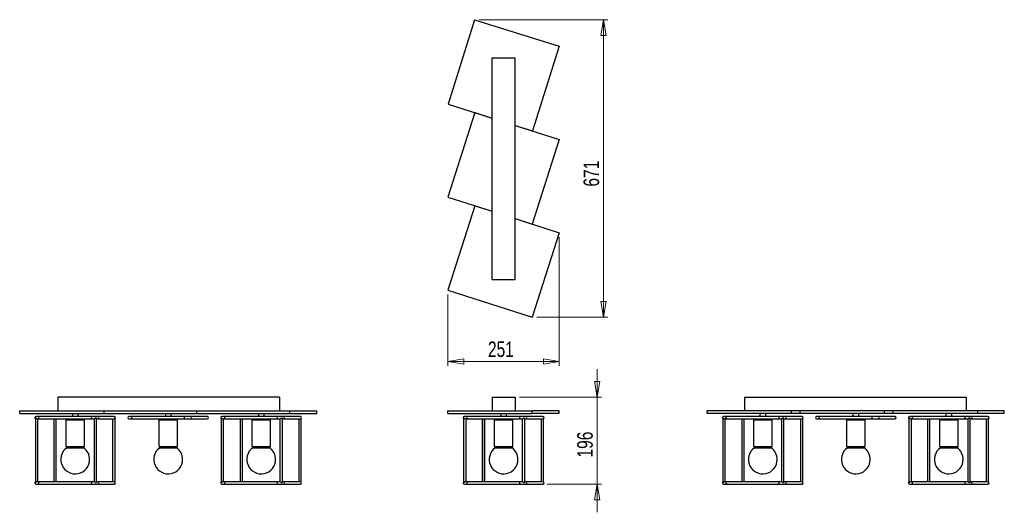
# Model space of a CAD drawing. Header units: millimetres. Extents: x 30 to 252, y 90 to 201.
import ezdxf

# ---------------------------------------------------------------- set-up
doc = ezdxf.new("R2010")
doc.units = ezdxf.units.MM
doc.styles.add('SLDTEXTSTYLE0', font='TXT', dxfattribs={"width": 0.75})
doc.dimstyles.new('SLDDIMSTYLE0', dxfattribs={"dimtxt": 3.5, "dimasz": 3.556, "dimexe": 0, "dimexo": 0.0625, "dimgap": 0.875, "dimtad": 1, "dimdec": 0, "dimlfac": 10, "dimrnd": 1e-09, "dimzin": 12, "dimdsep": 46, "dimtxsty": 'SLDTEXTSTYLE0', "dimblk1": 'CLOSED', "dimblk2": 'CLOSED', "dimsah": 1, "dimcen": 0.09, "dimadec": 0, "dimazin": 3, "dimtfac": 1, "dimtdec": 0, "dimtmove": 0, "dimatfit": 0, "dimldrblk": 'CLOSED', "dimfxl": 0, "dimfrac": 2, "dimtolj": 1, "dimtzin": 12, "dimarcsym": 0})
doc.dimstyles.new('SLDDIMSTYLE1', dxfattribs={"dimtxt": 3.5, "dimasz": 3.556, "dimexe": 0, "dimexo": 0.0625, "dimgap": 0.875, "dimtad": 1, "dimdec": 0, "dimlfac": 10, "dimrnd": 1e-09, "dimzin": 12, "dimdsep": 46, "dimtxsty": 'SLDTEXTSTYLE0', "dimblk1": 'CLOSED', "dimblk2": 'CLOSED', "dimsah": 1, "dimcen": 0.09, "dimadec": 0, "dimazin": 3, "dimtfac": 1, "dimtdec": 0, "dimtofl": 0, "dimtmove": 0, "dimatfit": 3, "dimldrblk": 'CLOSED', "dimfxl": 0, "dimfrac": 2, "dimtolj": 1, "dimtzin": 12, "dimarcsym": 0})

# ---------------------------------------------------------------- blocks, each defined once
blk = doc.blocks.new('_Closed')
at = {"color": 0, "linetype": 'ByBlock', "lineweight": -2}
for p, q in [((-1, 0.166667), (0, 0)), ((-1, 0.166667), (-1, -0.166667)), ((0, 0), (-1, -0.166667)), ((0, 0), (-1, 0))]:
    blk.add_line(p, q, dxfattribs=at)
blk = doc.blocks.new('_D')
at = {"color": 7, "linetype": 'Continuous', "lineweight": 0}
for p, q in [((160.16, 115.52), (160.16, 121.87)), ((142.63, 115.52), (161.16, 115.52)), ((160.16, 115.52), (160.16, 95.91)), ((148.84, 95.91), (161.16, 95.91)), ((160.16, 95.91), (160.16, 89.56))]:
    blk.add_line(p, q, dxfattribs=at)
at = {"color": 7, "linetype": 'Continuous', "lineweight": 18, "xscale": 3.556, "yscale": 3.556}
for p, rotation in [((160.16, 115.52, 0.03), 270.0000000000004), ((160.16, 95.91, 0.03), 90.0000000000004)]:
    blk.add_blockref('_Closed', p, dxfattribs=dict(at, rotation=rotation))
at = {"color": 7, "linetype": 'Continuous', "lineweight": 18, "insert": (155.65, 101.91), "char_height": 3.5, "attachment_point": 1, "rotation": 90, "style": 'SLDTEXTSTYLE0'}
blk.add_mtext('196', dxfattribs=at)
blk = doc.blocks.new('_D_1')
at = {"color": 7, "linetype": 'Continuous', "lineweight": 0}
for p, q in [((133.48, 200.69), (162.6, 200.69)), ((161.6, 200.69), (161.6, 133.58)), ((146.5, 133.58), (162.6, 133.58))]:
    blk.add_line(p, q, dxfattribs=at)
at = {"color": 7, "linetype": 'Continuous', "lineweight": 18, "xscale": 3.556, "yscale": 3.556}
for p, rotation in [((161.6, 200.69, 6.7), 90.0000000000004), ((161.6, 133.58, 6.7), 270.0000000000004)]:
    blk.add_blockref('_Closed', p, dxfattribs=dict(at, rotation=rotation))
at = {"color": 7, "linetype": 'Continuous', "lineweight": 18, "insert": (157.09, 163.03), "char_height": 3.5, "attachment_point": 1, "rotation": 90, "style": 'SLDTEXTSTYLE0'}
blk.add_mtext('671', dxfattribs=at)
blk = doc.blocks.new('_D_2')
at = {"color": 7, "linetype": 'Continuous', "lineweight": 0}
for p, q in [((151.6, 151.63), (151.6, 122.58)), ((126.46, 138.68), (126.46, 122.58)), ((126.46, 123.58), (151.6, 123.58))]:
    blk.add_line(p, q, dxfattribs=at)
at = {"color": 7, "linetype": 'Continuous', "lineweight": 18, "xscale": 3.556, "yscale": 3.556, "rotation": 180.0000000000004}
blk.add_blockref('_Closed', (126.46, 123.58, 6.7), dxfattribs=at)
at = {"color": 7, "linetype": 'Continuous', "lineweight": 18, "xscale": 3.556, "yscale": 3.556}
blk.add_blockref('_Closed', (151.6, 123.58, 6.7), dxfattribs=at)
at = {"color": 7, "linetype": 'Continuous', "lineweight": 18, "insert": (135.49, 128.1), "char_height": 3.5, "attachment_point": 1, "style": 'SLDTEXTSTYLE0'}
blk.add_mtext('251', dxfattribs=at)

msp = doc.modelspace()

# ---------------------------------------------------------------- linework, layer by layer
at = {"color": 7, "linetype": 'Continuous', "lineweight": 25}
for p, q in [((132.48, 200.69), (126.5, 181.6)), ((132.48, 200.69), (151.56, 194.71)), ((151.56, 194.71), (145.58, 175.62)), ((136.43, 192.06), (141.63, 192.06)), ((136.43, 142.06), (136.43, 192.06)), ((141.63, 142.06), (141.63, 192.06)), ((126.5, 181.6), (136.43, 178.49)), ((132.55, 179.73), (126.46, 160.68)), ((132.55, 179.73), (136.43, 178.49)), ((141.63, 176.86), (145.58, 175.62)), ((141.63, 176.82), (151.6, 173.63)), ((151.6, 173.63), (145.51, 154.59)), ((126.46, 160.68), (136.43, 157.49)), ((132.56, 158.73), (126.46, 139.68)), ((132.56, 158.73), (136.43, 157.49)), ((141.63, 155.83), (145.51, 154.59)), ((141.63, 155.82), (151.6, 152.63)), ((151.6, 152.63), (145.5, 133.58)), ((136.43, 142.06), (141.63, 142.06)), ((126.46, 139.68), (145.5, 133.58)), ((38.4, 115.52), (38.4, 112.42)), ((88.4, 115.52), (38.4, 115.52)), ((88.4, 115.52), (88.4, 112.42)), ((136.43, 115.52), (136.43, 112.42)), ((136.43, 115.52), (141.63, 115.52)), ((141.63, 115.52), (141.63, 112.42)), ((193.46, 115.52), (193.46, 112.42)), ((193.46, 115.52), (243.46, 115.52)), ((243.46, 115.52), (243.46, 112.42)), ((29.76, 111.88), (29.76, 112.42)), ((29.76, 112.42), (48.85, 112.42)), ((29.76, 111.88), (48.85, 111.88)), ((41.65, 111.88), (41.65, 111.15)), ((42.95, 111.15), (42.95, 111.88)), ((48.85, 111.88), (48.85, 112.42)), ((48.85, 112.42), (50.74, 112.42)), ((48.85, 111.88), (50.74, 111.88)), ((50.74, 112.42), (69.77, 112.42)), ((50.74, 111.88), (69.77, 111.88)), ((62.65, 111.88), (62.65, 111.15)), ((63.95, 111.15), (63.95, 111.88)), ((69.77, 111.88), (69.77, 112.42)), ((69.77, 112.42), (71.72, 112.42)), ((69.77, 111.88), (71.72, 111.88)), ((71.72, 112.42), (90.77, 112.42)), ((71.72, 111.88), (90.77, 111.88)), ((83.65, 111.88), (83.65, 111.15)), ((84.95, 111.15), (84.95, 111.88)), ((90.77, 111.88), (90.77, 112.42)), ((90.77, 112.42), (96.87, 112.42)), ((90.77, 111.88), (96.87, 111.88)), ((96.87, 111.88), (96.87, 112.42)), ((126.46, 111.88), (126.46, 112.42)), ((126.46, 112.42), (145.5, 112.42)), ((126.46, 111.88), (145.5, 111.88)), ((138.38, 111.88), (138.38, 111.15)), ((139.68, 111.15), (139.68, 111.88)), ((145.5, 111.88), (145.5, 112.42)), ((151.6, 112.42), (145.5, 112.42)), ((151.6, 111.88), (145.5, 111.88)), ((151.6, 111.88), (151.6, 112.42)), ((184.99, 111.88), (184.99, 112.42)), ((204.04, 112.42), (184.99, 112.42)), ((204.04, 111.88), (184.99, 111.88)), ((196.91, 111.88), (196.91, 111.15)), ((198.21, 111.15), (198.21, 111.88)), ((204.04, 111.88), (204.04, 112.42)), ((205.99, 112.42), (204.04, 112.42)), ((205.99, 111.88), (204.04, 111.88)), ((205.99, 111.88), (205.99, 112.42)), ((225.04, 112.42), (205.99, 112.42)), ((225.04, 111.88), (205.99, 111.88)), ((217.91, 111.88), (217.91, 111.15)), ((219.21, 111.15), (219.21, 111.88)), ((225.04, 111.88), (225.04, 112.42)), ((227.03, 112.42), (225.04, 112.42)), ((227.03, 111.88), (225.04, 111.88)), ((227.03, 111.88), (227.03, 112.42)), ((246.11, 112.42), (227.03, 112.42)), ((246.11, 111.88), (227.03, 111.88)), ((238.91, 111.88), (238.91, 111.15)), ((240.21, 111.15), (240.21, 111.88)), ((246.11, 111.88), (246.11, 112.42)), ((252.09, 112.42), (246.11, 112.42)), ((252.09, 111.88), (246.11, 111.88)), ((252.09, 111.88), (252.09, 112.42)), ((33.31, 110.77), (33.31, 96.29)), ((34.16, 111.15), (33.46, 111.15)), ((33.73, 110.61), (34.16, 110.61)), ((33.85, 96.45), (33.85, 110.61)), ((46.09, 111.15), (34.16, 111.15)), ((34.16, 110.61), (46.09, 110.61)), ((37.47, 110.61), (37.47, 96.45)), ((38.01, 96.45), (38.01, 110.61)), ((40.17, 110.38), (40.17, 104.38)), ((44.42, 104.38), (44.42, 110.38)), ((47.35, 111.15), (46.09, 111.15)), ((46.09, 110.61), (46.6, 110.61)), ((46.58, 110.61), (46.58, 96.45)), ((47.12, 96.41), (47.12, 110.66)), ((47.12, 110.61), (47.35, 110.61)), ((51.08, 111.15), (47.35, 111.15)), ((47.35, 110.61), (51.08, 110.61)), ((50.75, 110.61), (50.75, 96.45)), ((51.13, 111.15), (51.08, 111.15)), ((51.08, 110.61), (51.13, 110.61)), ((51.29, 96.4), (51.29, 110.66)), ((55.13, 111.15), (54.44, 111.15)), ((54.44, 110.61), (55.13, 110.61)), ((67.04, 111.15), (55.13, 111.15)), ((55.13, 110.61), (67.04, 110.61)), ((61.17, 110.38), (61.17, 104.38)), ((65.42, 104.38), (65.42, 110.38)), ((68.3, 111.15), (67.04, 111.15)), ((67.04, 110.61), (68.3, 110.61)), ((72.11, 111.15), (68.3, 111.15)), ((68.3, 110.61), (72.11, 110.61)), ((72.15, 111.15), (72.11, 111.15)), ((72.11, 110.61), (72.15, 110.61)), ((75.28, 110.77), (75.28, 96.29)), ((76.13, 111.15), (75.44, 111.15)), ((75.7, 110.61), (76.13, 110.61)), ((75.82, 96.45), (75.82, 110.61)), ((88.04, 111.15), (76.13, 111.15)), ((76.13, 110.61), (88.04, 110.61)), ((79.52, 110.61), (79.52, 96.45)), ((80.06, 96.45), (80.06, 110.61)), ((82.17, 110.38), (82.17, 104.38)), ((86.42, 104.38), (86.42, 110.38)), ((89.3, 111.15), (88.04, 111.15)), ((88.04, 110.61), (88.54, 110.61)), ((88.53, 110.61), (88.53, 96.45)), ((89.07, 96.41), (89.07, 110.66)), ((89.07, 110.61), (89.3, 110.61)), ((93.11, 111.15), (89.3, 111.15)), ((89.3, 110.61), (93.11, 110.61)), ((92.77, 110.61), (92.77, 96.45)), ((93.15, 111.15), (93.11, 111.15)), ((93.11, 110.61), (93.15, 110.61)), ((93.31, 96.4), (93.31, 110.66)), ((130.01, 110.77), (130.01, 96.29)), ((130.87, 111.15), (130.17, 111.15)), ((130.44, 110.61), (130.87, 110.61)), ((130.55, 96.45), (130.55, 110.61)), ((130.58, 96.45), (130.58, 110.61)), ((142.77, 111.15), (130.87, 111.15)), ((130.87, 110.61), (142.77, 110.61)), ((134.2, 110.61), (134.2, 96.45)), ((134.26, 110.61), (134.26, 96.45)), ((134.8, 96.45), (134.8, 110.61)), ((136.9, 110.38), (136.9, 104.38)), ((141.15, 104.38), (141.15, 110.38)), ((144.03, 111.15), (142.77, 111.15)), ((142.77, 110.61), (143.28, 110.61)), ((143.26, 110.61), (143.26, 96.45)), ((143.8, 96.41), (143.8, 110.66)), ((143.8, 110.61), (144.03, 110.61)), ((143.86, 96.45), (143.86, 110.61)), ((147.84, 111.15), (144.03, 111.15)), ((144.03, 110.61), (147.84, 110.61)), ((147.48, 110.61), (147.48, 96.45)), ((147.51, 110.61), (147.51, 96.45)), ((147.89, 111.15), (147.84, 111.15)), ((147.84, 110.61), (147.89, 110.61)), ((148.05, 96.4), (148.05, 110.66)), ((188.54, 110.77), (188.54, 96.29)), ((189.4, 111.15), (188.7, 111.15)), ((188.97, 110.61), (189.4, 110.61)), ((189.08, 96.45), (189.08, 110.61)), ((201.3, 111.15), (189.4, 111.15)), ((189.4, 110.61), (201.3, 110.61)), ((192.79, 110.61), (192.79, 96.45)), ((193.33, 96.45), (193.33, 110.61)), ((195.44, 110.38), (195.44, 104.38)), ((199.69, 104.38), (199.69, 110.38)), ((202.56, 111.15), (201.3, 111.15)), ((201.3, 110.61), (201.81, 110.61)), ((201.8, 110.61), (201.8, 96.45)), ((202.34, 96.41), (202.34, 110.66)), ((202.34, 110.61), (202.56, 110.61)), ((206.37, 111.15), (202.56, 111.15)), ((202.56, 110.61), (206.37, 110.61)), ((206.04, 110.61), (206.04, 96.45)), ((206.42, 111.15), (206.37, 111.15)), ((206.37, 110.61), (206.42, 110.61)), ((206.58, 96.4), (206.58, 110.66)), ((210.4, 111.15), (209.7, 111.15)), ((209.7, 110.61), (210.4, 110.61)), ((222.31, 111.15), (210.4, 111.15)), ((210.4, 110.61), (222.31, 110.61)), ((216.44, 110.38), (216.44, 104.38)), ((220.69, 104.38), (220.69, 110.38)), ((223.56, 111.15), (222.31, 111.15)), ((222.31, 110.61), (223.56, 110.61)), ((227.37, 111.15), (223.56, 111.15)), ((223.56, 110.61), (227.37, 110.61)), ((227.42, 111.15), (227.37, 111.15)), ((227.37, 110.61), (227.42, 110.61)), ((230.57, 110.77), (230.57, 96.29)), ((231.43, 111.15), (230.73, 111.15)), ((231, 110.61), (231.43, 110.61)), ((231.11, 96.45), (231.11, 110.61)), ((243.36, 111.15), (231.43, 111.15)), ((231.43, 110.61), (243.36, 110.61)), ((234.73, 110.61), (234.73, 96.45)), ((235.27, 96.45), (235.27, 110.61)), ((237.44, 110.38), (237.44, 104.38)), ((241.69, 104.38), (241.69, 110.38)), ((244.61, 111.15), (243.36, 111.15)), ((243.36, 110.61), (243.86, 110.61)), ((243.85, 110.61), (243.85, 96.45)), ((244.39, 96.41), (244.39, 110.66)), ((244.39, 110.61), (244.61, 110.61)), ((248.35, 111.15), (244.61, 111.15)), ((244.61, 110.61), (248.35, 110.61)), ((248.01, 110.61), (248.01, 96.45)), ((248.39, 111.15), (248.35, 111.15)), ((248.35, 110.61), (248.39, 110.61)), ((248.55, 96.4), (248.55, 110.66)), ((40.17, 104.38), (44.42, 104.38)), ((61.17, 104.38), (65.42, 104.38)), ((82.17, 104.38), (86.42, 104.38)), ((136.9, 104.38), (141.15, 104.38)), ((195.44, 104.38), (198.13, 104.38)), ((198.13, 104.38), (199.69, 104.38)), ((216.44, 104.38), (219.13, 104.38)), ((219.13, 104.38), (220.69, 104.38)), ((237.44, 104.38), (240.14, 104.38)), ((240.14, 104.38), (241.69, 104.38)), ((33.46, 95.91), (34.16, 95.91)), ((34.16, 96.45), (33.73, 96.45)), ((46.09, 96.45), (34.16, 96.45)), ((34.16, 95.91), (46.09, 95.91)), ((46.6, 96.45), (46.09, 96.45)), ((46.09, 95.91), (47.35, 95.91)), ((47.35, 96.45), (47.12, 96.45)), ((51.08, 96.45), (47.35, 96.45)), ((47.35, 95.91), (51.08, 95.91)), ((51.13, 96.45), (51.08, 96.45)), ((51.08, 95.91), (51.13, 95.91)), ((75.44, 95.91), (76.13, 95.91)), ((76.13, 96.45), (75.7, 96.45)), ((88.04, 96.45), (76.13, 96.45)), ((76.13, 95.91), (88.04, 95.91)), ((88.55, 96.45), (88.04, 96.45)), ((88.04, 95.91), (89.3, 95.91)), ((89.3, 96.45), (89.07, 96.45)), ((93.11, 96.45), (89.3, 96.45)), ((89.3, 95.91), (93.11, 95.91)), ((93.15, 96.45), (93.11, 96.45)), ((93.11, 95.91), (93.15, 95.91)), ((130.17, 95.91), (130.87, 95.91)), ((130.87, 96.45), (130.44, 96.45)), ((142.77, 96.45), (130.87, 96.45)), ((130.87, 95.91), (142.77, 95.91)), ((143.28, 96.45), (142.77, 96.45)), ((142.77, 95.91), (144.03, 95.91)), ((144.03, 96.45), (143.8, 96.45)), ((147.84, 96.45), (144.03, 96.45)), ((144.03, 95.91), (147.84, 95.91)), ((147.89, 96.45), (147.84, 96.45)), ((147.84, 95.91), (147.89, 95.91)), ((188.7, 95.91), (189.4, 95.91)), ((189.4, 96.45), (188.97, 96.45)), ((201.3, 96.45), (189.4, 96.45)), ((189.4, 95.91), (201.3, 95.91)), ((201.81, 96.45), (201.3, 96.45)), ((201.3, 95.91), (202.56, 95.91)), ((202.56, 96.45), (202.34, 96.45)), ((206.37, 96.45), (202.56, 96.45)), ((202.56, 95.91), (206.37, 95.91)), ((206.42, 96.45), (206.37, 96.45)), ((206.37, 95.91), (206.42, 95.91)), ((230.73, 95.91), (231.43, 95.91)), ((231.43, 96.45), (231, 96.45)), ((243.36, 96.45), (231.43, 96.45)), ((231.43, 95.91), (243.36, 95.91)), ((243.86, 96.45), (243.36, 96.45)), ((243.36, 95.91), (244.61, 95.91)), ((244.61, 96.45), (244.39, 96.45)), ((248.35, 96.45), (244.61, 96.45)), ((244.61, 95.91), (248.35, 95.91)), ((248.39, 96.45), (248.35, 96.45)), ((248.35, 95.91), (248.39, 95.91))]:
    msp.add_line(p, q, dxfattribs=at)
at = {"color": 8, "linetype": 'Continuous', "lineweight": 25}
for p, q in [((44.42, 110.38), (40.17, 110.38)), ((65.42, 110.38), (61.17, 110.38)), ((86.42, 110.38), (82.17, 110.38)), ((141.15, 110.38), (136.9, 110.38)), ((198.13, 110.38), (195.44, 110.38)), ((199.69, 110.38), (198.13, 110.38)), ((219.13, 110.38), (216.44, 110.38)), ((220.69, 110.38), (219.13, 110.38)), ((240.14, 110.38), (237.44, 110.38)), ((241.69, 110.38), (240.14, 110.38)), ((40.39, 104.12), (44.21, 104.12)), ((61.39, 104.12), (65.21, 104.12)), ((82.39, 104.12), (86.21, 104.12)), ((137.12, 104.12), (140.94, 104.12)), ((195.65, 104.12), (198.26, 104.12)), ((198.26, 104.12), (199.47, 104.12)), ((216.65, 104.12), (219.26, 104.12)), ((219.26, 104.12), (220.47, 104.12)), ((237.65, 104.12), (240.27, 104.12)), ((240.27, 104.12), (241.47, 104.12))]:
    msp.add_line(p, q, dxfattribs=at)
at = {"color": 8, "linetype": 'Continuous', "lineweight": 25, "flags": 128}
for points in [[(34.16, 110.61), (34.14, 110.62), (34.12, 110.67), (34.1, 110.74), (34.08, 110.83), (34.08, 110.93), (34.1, 111.02), (34.12, 111.1), (34.14, 111.14), (34.16, 111.15)], [(46.09, 110.61), (46.07, 110.62), (46.04, 110.67), (46.02, 110.74), (46.01, 110.83), (46.01, 110.93), (46.02, 111.02), (46.04, 111.1), (46.07, 111.14), (46.09, 111.15)], [(55.13, 110.61), (55.11, 110.62), (55.08, 110.67), (55.06, 110.74), (55.05, 110.83), (55.05, 110.93), (55.06, 111.02), (55.08, 111.1), (55.11, 111.14), (55.13, 111.15)], [(67.04, 110.61), (67.02, 110.62), (66.99, 110.67), (66.97, 110.74), (66.96, 110.83), (66.96, 110.93), (66.97, 111.02), (66.99, 111.1), (67.02, 111.14), (67.04, 111.15)], [(76.13, 110.61), (76.11, 110.62), (76.08, 110.67), (76.06, 110.74), (76.05, 110.83), (76.05, 110.93), (76.06, 111.02), (76.08, 111.1), (76.11, 111.14), (76.13, 111.15)], [(88.04, 110.61), (88.02, 110.62), (87.99, 110.67), (87.97, 110.74), (87.96, 110.83), (87.96, 110.93), (87.97, 111.02), (87.99, 111.1), (88.02, 111.14), (88.04, 111.15)], [(130.87, 110.61), (130.84, 110.62), (130.82, 110.67), (130.8, 110.74), (130.79, 110.83), (130.79, 110.93), (130.8, 111.02), (130.82, 111.1), (130.84, 111.14), (130.87, 111.15)], [(142.77, 110.61), (142.75, 110.62), (142.72, 110.67), (142.7, 110.74), (142.69, 110.83), (142.69, 110.93), (142.7, 111.02), (142.72, 111.1), (142.75, 111.14), (142.77, 111.15)], [(189.4, 110.61), (189.38, 110.62), (189.35, 110.67), (189.33, 110.74), (189.32, 110.83), (189.32, 110.93), (189.33, 111.02), (189.35, 111.1), (189.38, 111.14), (189.4, 111.15)], [(201.3, 110.61), (201.28, 110.62), (201.25, 110.67), (201.23, 110.74), (201.22, 110.83), (201.22, 110.93), (201.23, 111.02), (201.25, 111.1), (201.28, 111.14), (201.3, 111.15)], [(210.4, 110.61), (210.38, 110.62), (210.35, 110.67), (210.33, 110.74), (210.32, 110.83), (210.32, 110.93), (210.33, 111.02), (210.35, 111.1), (210.38, 111.14), (210.4, 111.15)], [(222.31, 110.61), (222.28, 110.62), (222.26, 110.67), (222.24, 110.74), (222.22, 110.83), (222.22, 110.93), (222.24, 111.02), (222.26, 111.1), (222.28, 111.14), (222.31, 111.15)], [(231.43, 110.61), (231.41, 110.62), (231.38, 110.67), (231.36, 110.74), (231.35, 110.83), (231.35, 110.93), (231.36, 111.02), (231.38, 111.1), (231.41, 111.14), (231.43, 111.15)], [(243.36, 110.61), (243.33, 110.62), (243.31, 110.67), (243.29, 110.74), (243.28, 110.83), (243.28, 110.93), (243.29, 111.02), (243.31, 111.1), (243.33, 111.14), (243.36, 111.15)], [(34.16, 95.91), (34.14, 95.92), (34.12, 95.97), (34.1, 96.04), (34.08, 96.13), (34.08, 96.23), (34.1, 96.32), (34.12, 96.4), (34.14, 96.44), (34.16, 96.45)], [(46.09, 95.91), (46.07, 95.92), (46.04, 95.97), (46.02, 96.04), (46.01, 96.13), (46.01, 96.23), (46.02, 96.32), (46.04, 96.4), (46.07, 96.44), (46.09, 96.45)], [(76.13, 95.91), (76.11, 95.92), (76.08, 95.97), (76.06, 96.04), (76.05, 96.13), (76.05, 96.23), (76.06, 96.32), (76.08, 96.4), (76.11, 96.44), (76.13, 96.45)], [(88.04, 95.91), (88.02, 95.92), (87.99, 95.97), (87.97, 96.04), (87.96, 96.13), (87.96, 96.23), (87.97, 96.32), (87.99, 96.4), (88.02, 96.44), (88.04, 96.45)], [(130.87, 95.91), (130.84, 95.92), (130.82, 95.97), (130.8, 96.04), (130.79, 96.13), (130.79, 96.23), (130.8, 96.32), (130.82, 96.4), (130.84, 96.44), (130.87, 96.45)], [(142.77, 95.91), (142.75, 95.92), (142.72, 95.97), (142.7, 96.04), (142.69, 96.13), (142.69, 96.23), (142.7, 96.32), (142.72, 96.4), (142.75, 96.44), (142.77, 96.45)], [(189.4, 95.91), (189.38, 95.92), (189.35, 95.97), (189.33, 96.04), (189.32, 96.13), (189.32, 96.23), (189.33, 96.32), (189.35, 96.4), (189.38, 96.44), (189.4, 96.45)], [(201.3, 95.91), (201.28, 95.92), (201.25, 95.97), (201.23, 96.04), (201.22, 96.13), (201.22, 96.23), (201.23, 96.32), (201.25, 96.4), (201.28, 96.44), (201.3, 96.45)], [(231.43, 95.91), (231.41, 95.92), (231.38, 95.97), (231.36, 96.04), (231.35, 96.13), (231.35, 96.23), (231.36, 96.32), (231.38, 96.4), (231.41, 96.44), (231.43, 96.45)], [(243.36, 95.91), (243.33, 95.92), (243.31, 95.97), (243.29, 96.04), (243.28, 96.13), (243.28, 96.23), (243.29, 96.32), (243.31, 96.4), (243.33, 96.44), (243.36, 96.45)]]:
    msp.add_lwpolyline(points, dxfattribs=at)
at = {"color": 7, "linetype": 'Continuous', "lineweight": 25}
for centre, radius, start, end in [((33.46, 110.88), 0.27, 90, 234.6527), ((40.67, 110.38), 0.5, 152.6129, 180), ((43.92, 110.38), 0.5, 0, 27.3871), ((51.13, 110.88), 0.27, 270, 90), ((54.44, 110.88), 0.27, 90, 270), ((61.67, 110.38), 0.5, 152.6129, 180), ((64.92, 110.38), 0.5, 0, 27.3871), ((72.15, 110.88), 0.27, 270, 90), ((75.44, 110.88), 0.27, 90, 233.9123), ((82.67, 110.38), 0.5, 152.6129, 180), ((85.92, 110.38), 0.5, 0, 27.3871), ((93.15, 110.88), 0.27, 270, 90), ((130.17, 110.88), 0.27, 90, 233.9123), ((137.4, 110.38), 0.5, 152.6129, 180), ((140.65, 110.38), 0.5, 0, 27.3871), ((147.89, 110.88), 0.27, 270, 90), ((188.7, 110.88), 0.27, 90, 233.9123), ((195.94, 110.38), 0.5, 152.6129, 180), ((199.19, 110.38), 0.5, 0, 27.3871), ((206.42, 110.88), 0.27, 270, 90), ((209.7, 110.88), 0.27, 90, 270), ((216.94, 110.38), 0.5, 152.6129, 180), ((220.19, 110.38), 0.5, 0, 27.3871), ((227.42, 110.88), 0.27, 270, 90), ((230.73, 110.88), 0.27, 90, 234.6527), ((237.94, 110.38), 0.5, 152.6129, 180), ((241.19, 110.38), 0.5, 0, 27.3871), ((248.39, 110.88), 0.27, 270, 90), ((42.3, 101.49), 3.25, 125.954, 0), ((42.3, 101.49), 3.25, 0, 54.046), ((63.3, 101.49), 3.25, 125.954, 0), ((63.3, 101.49), 3.25, 0, 54.046), ((84.3, 101.49), 3.25, 125.954, 0), ((84.3, 101.49), 3.25, 0, 54.046), ((139.03, 101.49), 3.25, 125.954, 0), ((139.03, 101.49), 3.25, 0, 54.046), ((197.56, 101.49), 3.25, 125.954, 0), ((197.56, 101.49), 3.25, 0, 54.046), ((218.56, 101.49), 3.25, 125.954, 0), ((218.56, 101.49), 3.25, 0, 54.046), ((239.56, 101.49), 3.25, 125.954, 0), ((239.56, 101.49), 3.25, 0, 54.046), ((33.46, 96.18), 0.27, 125.3473, 270), ((51.13, 96.18), 0.27, 270, 90), ((75.44, 96.18), 0.27, 126.0877, 270), ((93.15, 96.18), 0.27, 270, 90), ((130.17, 96.18), 0.27, 126.0877, 270), ((147.89, 96.18), 0.27, 270, 90), ((188.7, 96.18), 0.27, 126.0877, 270), ((206.42, 96.18), 0.27, 270, 90), ((230.73, 96.18), 0.27, 125.3473, 270), ((248.39, 96.18), 0.27, 270, 90)]:
    msp.add_arc(centre, radius, start, end, dxfattribs=at)
at = {"color": 8, "linetype": 'Continuous', "lineweight": 25}
for centre, start, end in [((47.34, 110.88), 271.9575, 88.0425), ((51.07, 110.88), 271.9575, 88.0425), ((68.29, 110.88), 272.0352, 87.9648), ((72.1, 110.88), 272.0352, 87.9648), ((89.29, 110.88), 272.0389, 87.9611), ((93.1, 110.88), 272.0389, 87.9611), ((144.02, 110.88), 272.0389, 87.9611), ((147.83, 110.88), 272.0389, 87.9611), ((202.55, 110.88), 272.0389, 87.9611), ((206.36, 110.88), 272.0389, 87.9611), ((223.55, 110.88), 272.0352, 87.9648), ((227.36, 110.88), 272.0352, 87.9648), ((244.6, 110.88), 271.9575, 88.0425), ((248.34, 110.88), 271.9575, 88.0425), ((47.34, 96.18), 271.9575, 88.0425), ((51.07, 96.18), 271.9575, 88.0425), ((89.29, 96.18), 272.0389, 87.9611), ((93.1, 96.18), 272.0389, 87.9611), ((144.02, 96.18), 272.0389, 87.9611), ((147.83, 96.18), 272.0389, 87.9611), ((202.55, 96.18), 272.0389, 87.9611), ((206.36, 96.18), 272.0389, 87.9611), ((244.6, 96.18), 271.9575, 88.0425), ((248.34, 96.18), 271.9575, 88.0425)]:
    msp.add_arc(centre, 0.27, start, end, dxfattribs=at)
at = {"color": 7, "linetype": 'Continuous', "lineweight": 25}
for points, knots in [([(33.34, 110.88), (33.34, 110.88), (33.32, 110.85), (33.3, 110.81), (33.31, 110.78), (33.31, 110.77)], [0, 0, 0, 0, 0.0069, 0.810452, 1, 1, 1, 1]), ([(33.73, 110.61), (33.72, 110.61), (33.7, 110.61), (33.64, 110.63), (33.57, 110.66), (33.48, 110.72), (33.39, 110.79), (33.35, 110.85), (33.34, 110.88), (33.34, 110.88)], [0, 0, 0, 0, 0.0601473, 0.1797374, 0.3127064, 0.5134802, 0.7689978, 0.9978432, 1, 1, 1, 1]), ([(46.98, 110.88), (46.98, 110.88), (46.95, 110.85), (46.88, 110.78), (46.77, 110.7), (46.68, 110.65), (46.63, 110.62), (46.6, 110.61), (46.6, 110.61), (46.6, 110.61)], [0, 0, 0, 0, 0.002108, 0.247624, 0.534292, 0.711426, 0.853672, 0.99687, 1, 1, 1, 1]), ([(47.12, 110.66), (47.12, 110.68), (47.11, 110.72), (47.06, 110.8), (47.01, 110.85), (46.98, 110.88), (46.98, 110.88)], [0, 0, 0, 0, 0.2844221, 0.6602398, 0.9968278, 1, 1, 1, 1]), ([(75.31, 110.88), (75.31, 110.88), (75.29, 110.85), (75.27, 110.81), (75.28, 110.78), (75.28, 110.77)], [0, 0, 0, 0, 0.006985, 0.820462, 1, 1, 1, 1]), ([(75.7, 110.61), (75.69, 110.61), (75.67, 110.61), (75.61, 110.63), (75.54, 110.66), (75.45, 110.72), (75.36, 110.79), (75.32, 110.85), (75.31, 110.88), (75.31, 110.88)], [0, 0, 0, 0, 0.06146, 0.180883, 0.313667, 0.51416, 0.769321, 0.997846, 1, 1, 1, 1]), ([(88.92, 110.88), (88.92, 110.88), (88.89, 110.85), (88.82, 110.78), (88.71, 110.7), (88.63, 110.65), (88.58, 110.62), (88.55, 110.61), (88.54, 110.61), (88.54, 110.61)], [0, 0, 0, 0, 0.002106, 0.247381, 0.533768, 0.710728, 0.852834, 0.995892, 1, 1, 1, 1]), ([(89.07, 110.66), (89.07, 110.67), (89.06, 110.72), (89.01, 110.8), (88.95, 110.85), (88.92, 110.88), (88.92, 110.88)], [0, 0, 0, 0, 0.288133, 0.662002, 0.996844, 1, 1, 1, 1]), ([(130.04, 110.88), (130.04, 110.88), (130.03, 110.85), (130.01, 110.81), (130.02, 110.78), (130.02, 110.77)], [0, 0, 0, 0, 0.006985, 0.820462, 1, 1, 1, 1]), ([(130.44, 110.61), (130.43, 110.61), (130.4, 110.61), (130.35, 110.63), (130.27, 110.66), (130.18, 110.72), (130.1, 110.79), (130.06, 110.85), (130.04, 110.88), (130.04, 110.88)], [0, 0, 0, 0, 0.06146, 0.180883, 0.313667, 0.51416, 0.769321, 0.997846, 1, 1, 1, 1]), ([(143.66, 110.88), (143.66, 110.88), (143.63, 110.85), (143.55, 110.78), (143.45, 110.7), (143.36, 110.65), (143.31, 110.62), (143.28, 110.61), (143.28, 110.61), (143.28, 110.61)], [0, 0, 0, 0, 0.002106, 0.247381, 0.533768, 0.710728, 0.852834, 0.995892, 1, 1, 1, 1]), ([(143.8, 110.66), (143.8, 110.67), (143.79, 110.72), (143.74, 110.8), (143.69, 110.85), (143.66, 110.88), (143.66, 110.88)], [0, 0, 0, 0, 0.288133, 0.662002, 0.996844, 1, 1, 1, 1]), ([(188.57, 110.88), (188.57, 110.88), (188.56, 110.85), (188.54, 110.81), (188.55, 110.78), (188.55, 110.77)], [0, 0, 0, 0, 0.006985, 0.820462, 1, 1, 1, 1]), ([(188.97, 110.61), (188.96, 110.61), (188.93, 110.61), (188.88, 110.63), (188.8, 110.66), (188.71, 110.72), (188.63, 110.79), (188.59, 110.85), (188.57, 110.88), (188.57, 110.88)], [0, 0, 0, 0, 0.0614603, 0.1808833, 0.3136666, 0.5141599, 0.7693205, 0.9978462, 1, 1, 1, 1]), ([(202.19, 110.88), (202.19, 110.88), (202.16, 110.85), (202.09, 110.78), (201.98, 110.7), (201.89, 110.65), (201.84, 110.62), (201.81, 110.61), (201.81, 110.61), (201.81, 110.61)], [0, 0, 0, 0, 0.002106, 0.2473808, 0.5337679, 0.7107284, 0.8528342, 0.9958919, 1, 1, 1, 1]), ([(202.34, 110.66), (202.33, 110.67), (202.32, 110.72), (202.27, 110.8), (202.22, 110.85), (202.19, 110.88), (202.19, 110.88)], [0, 0, 0, 0, 0.288133, 0.662002, 0.996844, 1, 1, 1, 1]), ([(230.6, 110.88), (230.6, 110.88), (230.59, 110.85), (230.57, 110.81), (230.57, 110.78), (230.58, 110.77)], [0, 0, 0, 0, 0.0069, 0.810452, 1, 1, 1, 1]), ([(231, 110.61), (230.99, 110.61), (230.96, 110.61), (230.91, 110.63), (230.83, 110.66), (230.74, 110.72), (230.66, 110.79), (230.62, 110.85), (230.6, 110.88), (230.6, 110.88)], [0, 0, 0, 0, 0.060147, 0.179737, 0.312706, 0.51348, 0.768998, 0.997843, 1, 1, 1, 1]), ([(244.24, 110.88), (244.24, 110.88), (244.21, 110.85), (244.14, 110.78), (244.04, 110.7), (243.95, 110.65), (243.89, 110.62), (243.87, 110.61), (243.86, 110.61), (243.86, 110.61)], [0, 0, 0, 0, 0.0021081, 0.2476237, 0.5342921, 0.7114264, 0.8536718, 0.99687, 1, 1, 1, 1]), ([(244.39, 110.66), (244.39, 110.68), (244.38, 110.72), (244.32, 110.8), (244.27, 110.85), (244.24, 110.88), (244.24, 110.88)], [0, 0, 0, 0, 0.284422, 0.66024, 0.996828, 1, 1, 1, 1]), ([(40.57, 104.38), (40.55, 104.35), (40.52, 104.25), (40.44, 104.17), (40.39, 104.12)], [0, 0, 0, 0, 0.342633, 1, 1, 1, 1]), ([(44.21, 104.12), (44.17, 104.15), (44.11, 104.21), (44.05, 104.3), (44.03, 104.37), (44.03, 104.38)], [0, 0, 0, 0, 0.416532, 0.84504, 1, 1, 1, 1]), ([(61.57, 104.38), (61.55, 104.35), (61.52, 104.25), (61.44, 104.17), (61.39, 104.12)], [0, 0, 0, 0, 0.342633, 1, 1, 1, 1]), ([(65.21, 104.12), (65.17, 104.15), (65.11, 104.21), (65.05, 104.3), (65.03, 104.37), (65.03, 104.38)], [0, 0, 0, 0, 0.416532, 0.84504, 1, 1, 1, 1]), ([(82.57, 104.38), (82.55, 104.35), (82.52, 104.25), (82.44, 104.17), (82.39, 104.12)], [0, 0, 0, 0, 0.342633, 1, 1, 1, 1]), ([(86.21, 104.12), (86.17, 104.15), (86.11, 104.21), (86.05, 104.3), (86.03, 104.37), (86.03, 104.38)], [0, 0, 0, 0, 0.416532, 0.84504, 1, 1, 1, 1]), ([(137.3, 104.38), (137.29, 104.35), (137.25, 104.25), (137.17, 104.17), (137.12, 104.12)], [0, 0, 0, 0, 0.342633, 1, 1, 1, 1]), ([(140.94, 104.12), (140.91, 104.15), (140.84, 104.21), (140.78, 104.3), (140.77, 104.37), (140.76, 104.38)], [0, 0, 0, 0, 0.416532, 0.84504, 1, 1, 1, 1]), ([(195.83, 104.38), (195.82, 104.35), (195.78, 104.25), (195.7, 104.17), (195.65, 104.12)], [0, 0, 0, 0, 0.342633, 1, 1, 1, 1]), ([(199.47, 104.12), (199.44, 104.15), (199.37, 104.21), (199.31, 104.3), (199.3, 104.37), (199.3, 104.38)], [0, 0, 0, 0, 0.416532, 0.84504, 1, 1, 1, 1]), ([(216.83, 104.38), (216.82, 104.35), (216.78, 104.25), (216.7, 104.17), (216.65, 104.12)], [0, 0, 0, 0, 0.342633, 1, 1, 1, 1]), ([(220.47, 104.12), (220.44, 104.15), (220.37, 104.21), (220.31, 104.3), (220.3, 104.37), (220.3, 104.38)], [0, 0, 0, 0, 0.416532, 0.84504, 1, 1, 1, 1]), ([(237.83, 104.38), (237.82, 104.35), (237.78, 104.25), (237.7, 104.17), (237.65, 104.12)], [0, 0, 0, 0, 0.342633, 1, 1, 1, 1]), ([(241.47, 104.12), (241.44, 104.15), (241.37, 104.21), (241.31, 104.3), (241.3, 104.37), (241.3, 104.38)], [0, 0, 0, 0, 0.416532, 0.84504, 1, 1, 1, 1]), ([(33.34, 96.18), (33.34, 96.18), (33.32, 96.21), (33.3, 96.25), (33.31, 96.29), (33.31, 96.29)], [0, 0, 0, 0, 0.0069, 0.810452, 1, 1, 1, 1]), ([(33.75, 96.45), (33.73, 96.45), (33.7, 96.45), (33.64, 96.44), (33.57, 96.4), (33.48, 96.35), (33.39, 96.27), (33.35, 96.21), (33.34, 96.18), (33.34, 96.18)], [0, 0, 0, 0, 0.087669, 0.203758, 0.332833, 0.527727, 0.775762, 0.997906, 1, 1, 1, 1]), ([(46.98, 96.18), (46.98, 96.18), (46.95, 96.21), (46.88, 96.28), (46.77, 96.36), (46.68, 96.42), (46.63, 96.45), (46.6, 96.46), (46.6, 96.45), (46.6, 96.45)], [0, 0, 0, 0, 0.002096, 0.246239, 0.531305, 0.707449, 0.848899, 0.991297, 1, 1, 1, 1]), ([(47.12, 96.41), (47.12, 96.39), (47.11, 96.35), (47.06, 96.27), (47.01, 96.21), (46.98, 96.18), (46.98, 96.18)], [0, 0, 0, 0, 0.284422, 0.66024, 0.996828, 1, 1, 1, 1]), ([(75.31, 96.18), (75.31, 96.18), (75.29, 96.21), (75.27, 96.25), (75.28, 96.28), (75.28, 96.29)], [0, 0, 0, 0, 0.006985, 0.820462, 1, 1, 1, 1]), ([(75.72, 96.45), (75.7, 96.45), (75.67, 96.45), (75.61, 96.44), (75.54, 96.4), (75.45, 96.35), (75.36, 96.27), (75.32, 96.21), (75.31, 96.18), (75.31, 96.18)], [0, 0, 0, 0, 0.088101, 0.204134, 0.333148, 0.52795, 0.775868, 0.997907, 1, 1, 1, 1]), ([(88.92, 96.18), (88.92, 96.18), (88.89, 96.21), (88.82, 96.28), (88.71, 96.36), (88.63, 96.42), (88.58, 96.45), (88.55, 96.46), (88.54, 96.45), (88.54, 96.45)], [0, 0, 0, 0, 0.002097, 0.246378, 0.531605, 0.707848, 0.849378, 0.991856, 1, 1, 1, 1]), ([(89.07, 96.41), (89.07, 96.39), (89.06, 96.35), (89.01, 96.27), (88.95, 96.21), (88.92, 96.18), (88.92, 96.18)], [0, 0, 0, 0, 0.288133, 0.662002, 0.996844, 1, 1, 1, 1]), ([(130.04, 96.18), (130.04, 96.18), (130.03, 96.21), (130.01, 96.25), (130.02, 96.28), (130.02, 96.29)], [0, 0, 0, 0, 0.006985, 0.820462, 1, 1, 1, 1]), ([(130.45, 96.45), (130.44, 96.45), (130.41, 96.45), (130.35, 96.44), (130.27, 96.4), (130.18, 96.35), (130.1, 96.27), (130.06, 96.21), (130.04, 96.18), (130.04, 96.18)], [0, 0, 0, 0, 0.088101, 0.204134, 0.333148, 0.52795, 0.775868, 0.997907, 1, 1, 1, 1]), ([(143.66, 96.18), (143.66, 96.18), (143.63, 96.21), (143.55, 96.28), (143.45, 96.36), (143.36, 96.42), (143.31, 96.45), (143.28, 96.46), (143.28, 96.45), (143.28, 96.45)], [0, 0, 0, 0, 0.002097, 0.246378, 0.531605, 0.707848, 0.849378, 0.991856, 1, 1, 1, 1]), ([(143.8, 96.41), (143.8, 96.39), (143.79, 96.35), (143.74, 96.27), (143.69, 96.21), (143.66, 96.18), (143.66, 96.18)], [0, 0, 0, 0, 0.2881332, 0.6620019, 0.9968443, 1, 1, 1, 1]), ([(188.57, 96.18), (188.57, 96.18), (188.56, 96.21), (188.54, 96.25), (188.55, 96.28), (188.55, 96.29)], [0, 0, 0, 0, 0.006985, 0.820462, 1, 1, 1, 1]), ([(188.98, 96.45), (188.97, 96.45), (188.94, 96.45), (188.88, 96.44), (188.8, 96.4), (188.71, 96.35), (188.63, 96.27), (188.59, 96.21), (188.57, 96.18), (188.57, 96.18)], [0, 0, 0, 0, 0.088101, 0.204134, 0.333148, 0.52795, 0.775868, 0.997907, 1, 1, 1, 1]), ([(202.19, 96.18), (202.19, 96.18), (202.16, 96.21), (202.09, 96.28), (201.98, 96.36), (201.89, 96.42), (201.84, 96.45), (201.81, 96.46), (201.81, 96.45), (201.81, 96.45)], [0, 0, 0, 0, 0.002097, 0.246378, 0.531605, 0.707848, 0.849378, 0.991856, 1, 1, 1, 1]), ([(202.34, 96.41), (202.33, 96.39), (202.32, 96.35), (202.27, 96.27), (202.22, 96.21), (202.19, 96.18), (202.19, 96.18)], [0, 0, 0, 0, 0.288133, 0.662002, 0.996844, 1, 1, 1, 1]), ([(230.6, 96.18), (230.6, 96.18), (230.59, 96.21), (230.57, 96.25), (230.57, 96.29), (230.58, 96.29)], [0, 0, 0, 0, 0.0069, 0.810452, 1, 1, 1, 1]), ([(231.01, 96.45), (231, 96.45), (230.97, 96.45), (230.91, 96.44), (230.83, 96.4), (230.74, 96.35), (230.66, 96.27), (230.62, 96.21), (230.6, 96.18), (230.6, 96.18)], [0, 0, 0, 0, 0.087669, 0.203758, 0.332833, 0.527727, 0.775762, 0.997906, 1, 1, 1, 1]), ([(244.24, 96.18), (244.24, 96.18), (244.21, 96.21), (244.14, 96.28), (244.04, 96.36), (243.95, 96.42), (243.89, 96.45), (243.87, 96.46), (243.86, 96.45), (243.86, 96.45)], [0, 0, 0, 0, 0.0020963, 0.2462393, 0.5313049, 0.7074488, 0.8488989, 0.9912965, 1, 1, 1, 1]), ([(244.39, 96.41), (244.39, 96.39), (244.38, 96.35), (244.32, 96.27), (244.27, 96.21), (244.24, 96.18), (244.24, 96.18)], [0, 0, 0, 0, 0.2844221, 0.6602398, 0.9968278, 1, 1, 1, 1])]:
    msp.add_open_spline(points, degree=3, knots=knots, dxfattribs=at)

# ---------------------------------------------------------------- dimensions: what is measured, and where the dimension line sits
at = {"color": 7, "linetype": 'Continuous', "lineweight": 18}
for base, p1, p2, dimstyle, picture, middle in [((161.6, 133.58), (132.48, 200.69), (145.5, 133.58), 'SLDDIMSTYLE1', '_D_1', (161.6, 166.91)), ((160.16, 95.91), (141.63, 115.52), (147.84, 95.91), 'SLDDIMSTYLE0', '_D', (160.16, 105.79))]:
    dim = msp.add_linear_dim(base=base, p1=p1, p2=p2, angle=90, dimstyle=dimstyle, dxfattribs=at)
    dim.commit()
    dim.dimension.update_dxf_attribs({"geometry": picture, "text_midpoint": middle, "dimtype": 160})
dim = msp.add_linear_dim(base=(151.6, 123.58), p1=(126.46, 139.68), p2=(151.6, 152.63), dimstyle='SLDDIMSTYLE1', dxfattribs=at)
dim.commit()
dim.dimension.update_dxf_attribs({"geometry": '_D_2', "text_midpoint": (139.37, 123.58), "dimtype": 160})

doc.saveas('drawing.dxf')
